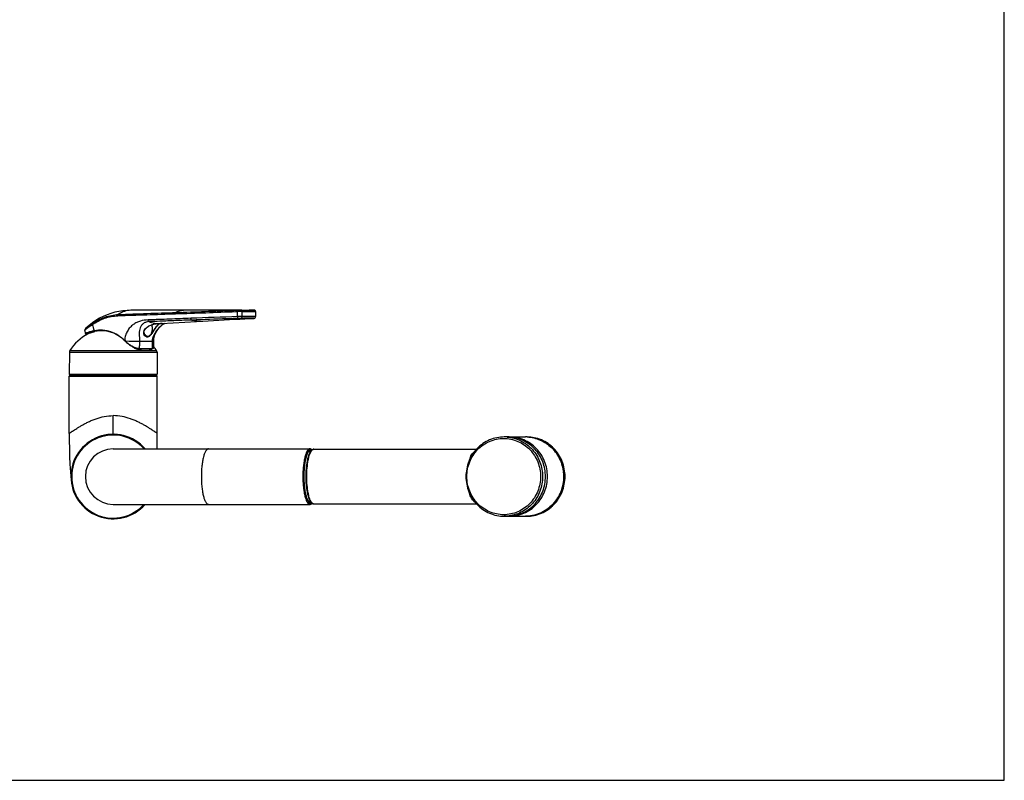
# Model space of a CAD drawing. Header units: millimetres. Extents: x 0 to 1118, y 0 to 864.
# Tile 3 of 4: x 559 to 1118, y 0 to 432. Entities that reach past the tile are written whole.
import ezdxf

# ---------------------------------------------------------------- set-up
doc = ezdxf.new("R2010")
doc.units = ezdxf.units.MM
doc.header["$LTSCALE"] = 61.468
doc.layers.get('0').update_dxf_attribs({"linetype": 'CONTINUOUS'})

msp = doc.modelspace()

# ---------------------------------------------------------------- linework, layer by layer
at = {"color": 7, "linetype": 'CONTINUOUS'}
for p, q in [((1117.6, 0), (1117.6, 863.6)), ((682.56, 266.87), (621.8, 266.83)), ((680.44, 266.8), (681.98, 266.85)), ((689.98, 266.88), (689.1, 266.88)), ((690.73, 266.89), (689.98, 266.88)), ((691.38, 266.9), (690.73, 266.89)), ((691.88, 266.91), (691.38, 266.9)), ((691.92, 266.91), (691.88, 266.91)), ((691.93, 266.91), (691.91, 266.91)), ((692.67, 266.16), (692.67, 263.26)), ((639.37, 259.36), (665.79, 260.88)), ((639.61, 259.4), (639.61, 259.4)), ((665.79, 260.88), (677.96, 261.57)), ((677.96, 261.57), (683.73, 261.88)), ((683.73, 261.88), (686.59, 262.03)), ((686.59, 262.03), (689.47, 262.16)), ((689.47, 262.16), (691.59, 262.25)), ((691.07, 262.23), (691.45, 262.24)), ((691.59, 262.25), (691.65, 262.25)), ((691.65, 262.25), (691.68, 262.25)), ((691.68, 262.25), (691.71, 262.26)), ((595.71, 255.02), (596.14, 253.52)), ((596.4, 256.58), (596.4, 256.59)), ((596.74, 253.86), (596.95, 253.97)), ((596.95, 253.97), (597.26, 254.11)), ((597.02, 253.21), (597.02, 253.82)), ((597.26, 254.11), (597.65, 254.25)), ((600.56, 255.03), (601.08, 255.14)), ((630.8, 251.97), (630.54, 252.05)), ((630.98, 251.95), (630.8, 251.97)), ((630.98, 251.95), (631.01, 251.94)), ((630.98, 251.95), (631.06, 251.94)), ((618.37, 249.57), (618.33, 249.61)), ((618.37, 249.57), (618.48, 249.46)), ((618.48, 249.46), (618.6, 249.35)), ((618.6, 249.35), (618.63, 249.31)), ((618.63, 249.31), (618.94, 249.03)), ((634.91, 245.94), (634.92, 247.4)), ((634.92, 247.4), (634.94, 249.36)), ((586.98, 243.13), (586.87, 230.62)), ((626.38, 245.08), (626.57, 245.07)), ((626.57, 245.07), (628.04, 245.04)), ((628.04, 245.04), (629.64, 245.02)), ((629.64, 245.02), (630.38, 245.01)), ((630.38, 245.01), (630.89, 245.01)), ((630.89, 245.01), (631.37, 245.01)), ((634.33, 245.1), (634.51, 245.17)), ((636.75, 243.13), (636.86, 230.62)), ((586.86, 196.92), (586.86, 229.42)), ((587.07, 230.42), (636.66, 230.42)), ((587.36, 229.92), (636.36, 229.92)), ((587.41, 230.42), (587.41, 229.92)), ((636.31, 230.42), (636.31, 229.92)), ((636.86, 196.92), (636.86, 229.42)), ((835.45, 194.92), (833.84, 194.92)), ((836.62, 194.92), (845.8, 194.92)), ((845.9, 194.92), (845.92, 194.92)), ((846.5, 194.92), (845.91, 194.92)), ((611.86, 188.17), (723.57, 188.17)), ((723.86, 187.2), (724.22, 187.2)), ((725.75, 187.92), (818.07, 187.92)), ((587.93, 170.6), (587.94, 170.52)), ((611.86, 156.67), (723.57, 156.67)), ((723.86, 157.64), (724.22, 157.64)), ((725.75, 156.92), (818.07, 156.92)), ((835.45, 149.92), (833.84, 149.92)), ((836.62, 149.92), (845.8, 149.92)), ((845.89, 149.92), (845.91, 149.92)), ((845.91, 149.92), (845.89, 149.92)), ((846.5, 149.92), (845.91, 149.92)), ((0, 0), (1117.6, 0))]:
    msp.add_line(p, q, dxfattribs=at)
at = {"color": 9, "linetype": 'CONTINUOUS'}
for p, q in [((682.49, 263.23), (682.49, 266.13)), ((685, 263.26), (685, 266.16)), ((637.58, 259.35), (637.58, 259.35)), ((639.08, 259.35), (639.37, 259.36)), ((639.22, 259.36), (639.16, 259.36)), ((596.14, 253.52), (596.14, 253.53)), ((601.39, 254.74), (601.39, 255.19)), ((631.06, 251.94), (631.06, 251.94)), ((619, 249.42), (618.65, 249.42)), ((626.79, 249.33), (634.19, 249.33)), ((586.98, 243.13), (636.75, 243.13)), ((587.22, 243.94), (636.51, 243.94)), ((627.99, 244.64), (627.99, 245.04)), ((630.69, 245.16), (630.89, 245.16)), ((630.89, 245.16), (631.01, 245.16)), ((632.4, 244.64), (632.4, 245.02)), ((586.86, 229.42), (636.86, 229.42)), ((586.87, 230.62), (636.86, 230.62)), ((611.86, 196.42), (611.86, 207.02))]:
    msp.add_line(p, q, dxfattribs=at)
at = {"color": 7, "linetype": 'CONTINUOUS'}
for points in [[(621.8, 266.83), (619.76, 266.77), (617.41, 266.56), (615.1, 266.21), (612.81, 265.71), (610.57, 265.06), (608.37, 264.27), (606.21, 263.34), (604.12, 262.27), (602.08, 261.05), (600.1, 259.69)], [(692.67, 266.16), (692.67, 266.21), (692.67, 266.25), (692.66, 266.3), (692.65, 266.35), (692.64, 266.39), (692.62, 266.43), (692.61, 266.48), (692.59, 266.52), (692.56, 266.55), (692.54, 266.59), (692.51, 266.63), (692.49, 266.66), (692.46, 266.69), (692.43, 266.72), (692.4, 266.75), (692.36, 266.77), (692.33, 266.79), (692.3, 266.81), (692.26, 266.83), (692.23, 266.85), (692.2, 266.86), (692.16, 266.87), (692.13, 266.88), (692.1, 266.89), (692.06, 266.9), (692.03, 266.91), (692, 266.91), (691.98, 266.91), (691.96, 266.91), (691.94, 266.91), (691.93, 266.91), (691.92, 266.91)], [(692.09, 262.35), (692.14, 262.37), (692.19, 262.4), (692.24, 262.43), (692.29, 262.47), (692.34, 262.51), (692.39, 262.56), (692.43, 262.6), (692.47, 262.65), (692.51, 262.71), (692.55, 262.77), (692.58, 262.83), (692.61, 262.89), (692.63, 262.96), (692.65, 263.03), (692.66, 263.1), (692.67, 263.17), (692.67, 263.25), (692.67, 263.26)], [(600.1, 259.69), (598.2, 258.2), (596.4, 256.59)], [(629.37, 253.42), (629.31, 253.79), (629.29, 254.17), (629.34, 254.58), (629.45, 254.99), (629.62, 255.41), (629.84, 255.82), (630.13, 256.22), (630.46, 256.6), (630.83, 256.96), (631.24, 257.3), (631.69, 257.62), (632.18, 257.91), (632.68, 258.17), (633.21, 258.41), (633.76, 258.63), (634.33, 258.81), (634.91, 258.97), (635.5, 259.1), (636.09, 259.21), (636.69, 259.28), (637.28, 259.33), (637.58, 259.35)], [(634.94, 249.36), (634.95, 249.83), (635.02, 250.56), (635.15, 251.3), (635.34, 252.06), (635.59, 252.85), (635.92, 253.67), (636.32, 254.5), (636.79, 255.32), (637.33, 256.1), (637.92, 256.85), (638.55, 257.53), (639.22, 258.14), (639.9, 258.68), (640.6, 259.15), (641.18, 259.46)], [(639.52, 259.4), (639.54, 259.4), (639.55, 259.4), (639.57, 259.4), (639.58, 259.4), (639.59, 259.4), (639.6, 259.4), (639.61, 259.4), (639.61, 259.4)], [(691.71, 262.26), (691.72, 262.26), (691.74, 262.26), (691.75, 262.26), (691.78, 262.26), (691.81, 262.27), (691.84, 262.27), (691.89, 262.28)], [(691.89, 262.28), (691.94, 262.29), (691.99, 262.31), (692.04, 262.32), (692.09, 262.35)], [(596.4, 256.58), (596.21, 256.4), (596.06, 256.23), (595.93, 256.05), (595.82, 255.87), (595.73, 255.67), (595.68, 255.45), (595.67, 255.21), (595.71, 255.02)], [(596.14, 253.53), (596.16, 253.47), (596.26, 253.35), (596.4, 253.26), (596.59, 253.18), (596.86, 253.11)], [(597.65, 254.25), (598.1, 254.4), (598.62, 254.55), (599.21, 254.71), (599.85, 254.87), (600.56, 255.03)], [(629.65, 252.8), (629.49, 253.09), (629.37, 253.42)], [(630.54, 252.05), (630.29, 252.17), (630.05, 252.34), (629.84, 252.55), (629.65, 252.8)], [(618.94, 249.03), (619.46, 248.57), (620, 248.13), (620.55, 247.7), (621.1, 247.31), (621.66, 246.93), (622.21, 246.59), (622.77, 246.27), (623.32, 245.99), (623.86, 245.74), (624.4, 245.53), (624.92, 245.35), (625.43, 245.22), (625.92, 245.12), (626.38, 245.08)], [(634.51, 245.17), (634.66, 245.27), (634.78, 245.42), (634.86, 245.59), (634.9, 245.79), (634.91, 245.94)], [(631.37, 245.01), (632.02, 245.02), (632.63, 245.03), (633.2, 245.04), (633.73, 245.05), (634.09, 245.07)], [(634.09, 245.07), (634.14, 245.07), (634.33, 245.1)], [(586.86, 196.92), (586.89, 192.78), (586.98, 188.33), (587.13, 183.89), (587.33, 179.45), (587.6, 175.02), (587.93, 170.6)], [(636.75, 188.17), (636.75, 188.33), (636.84, 192.78), (636.86, 196.92)]]:
    msp.add_lwpolyline(points, dxfattribs=at)
at = {"color": 9, "linetype": 'CONTINUOUS'}
for centre, radius, start, end in [((684.98, 163.88), 102.28, 89.993, 91.3969), ((691.67, 263.26), 1, 272.1521, 0.0503), ((691.92, 266.17), 0.748, 359.9904, 89.3679), ((635.83, 315.68), 56.42, 273.2613, 273.3929), ((636.11, 305.19), 45.94, 273.704, 273.8636), ((637.37, 286.68), 27.38, 273.8509, 274.1761), ((637.36, 290.01), 30.7, 273.4679, 273.656), ((638.25, 274.56), 15.23, 274.1808, 274.488), ((597.51, 255.84), 2.76, 255.6234, 257.6201), ((612.12, 202.57), 53.88, 101.9488, 102.2213), ((604.67, 237.53), 18.13, 101.5059, 101.7928), ((604.66, 237.58), 18.09, 100.3179, 101.5063), ((631.67, 253.98), 2.44, 193.1806, 196.6897), ((631.54, 253.96), 1.89, 239.2538, 241.6359), ((631.24, 253.71), 1.78, 249.0849, 251.5508), ((631.24, 253.58), 1.83, 249.3519, 255.2655), ((631.22, 253.65), 1.72, 251.5242, 263.4631), ((631.23, 253.55), 1.8, 255.2776, 261.2207), ((631.23, 253.56), 1.81, 261.2212, 267.0608), ((631.22, 253.62), 1.69, 263.5262, 264.8146), ((631.44, 253.71), 1.61, 259.4241, 270.0013), ((631.23, 253.55), 1.79, 267.0624, 269.984), ((631.23, 253.56), 1.81, 270.0201, 272.2387), ((631.23, 253.6), 1.85, 272.2443, 275.7522), ((631.22, 253.69), 1.93, 275.7977, 284.192), ((631.44, 253.75), 1.65, 270.0296, 277.841), ((628.07, 256.33), 6.11, 353.6882, 356.9558), ((628.09, 256.33), 6.08, 356.9564, 358.0488), ((628.14, 256.32), 6.03, 358.0468, 0.2425), ((629.21, 249.31), 10.83, 176.7631, 178.0598), ((630.71, 262.41), 17.72, 225.9428, 226.7256), ((631.55, 263.29), 18.94, 226.7191, 226.9044), ((631.85, 263.61), 19.38, 226.9044, 227.0864), ((632.2, 263.98), 19.89, 227.0695, 227.2411), ((632.35, 264.15), 20.12, 227.2431, 228.5557), ((629.93, 923.91), 674.59, 269.07206, 269.73408), ((626.79, 250.43), 5.22, 264.2644, 267.6925), ((626.76, 249.96), 4.74, 267.7267, 268.7556), ((631.81, 305.91), 60.74, 271.8472, 272.1477), ((631.98, 301.19), 56.02, 272.1498, 272.2866), ((634.17, 246.4), 1.19, 272.3054, 275.5419), ((633.94, 245.93), 0.974, 350.6219, 353.4941), ((611.86, 172.42), 23.56, 41.9654, 318.0346), ((833.84, 173.92), 21, 85.4555, 89.9995), ((845.91, 173.93), 20.99, 87.4811, 90), ((725.75, 157.98), 1.06, 258.3671, 269.9293), ((833.84, 170.92), 21, 270.0005, 274.5445), ((845.91, 170.91), 20.99, 270, 272.5189)]:
    msp.add_arc(centre, radius, start, end, dxfattribs=at)
at = {"color": 7, "linetype": 'CONTINUOUS'}
for centre, radius, start, end in [((684.81, 208.46), 58.46, 89.9885, 91.8402), ((639.66, 239.71), 19.7, 90.685, 91.2107), ((639.54, 250.11), 9.29, 90.1909, 90.6906), ((639.52, 253.51), 5.89, 90.003, 90.1648), ((611.86, 227.72), 29.5, 119.1189, 146.65), ((604.75, 237.59), 17.93, 101.0347, 101.7929), ((631.13, 253.62), 1.68, 258.3073, 264.7992), ((631.23, 253.81), 1.87, 264.836, 273.0166), ((631.23, 253.86), 1.93, 273.0396, 281.3404), ((611.86, 227.72), 29.5, 33.35, 38.5887), ((588.48, 243.12), 1.5, 146.65, 179.5), ((630.19, 237.85), 7.13, 87.0242, 89.9991), ((630.19, 237.8), 7.18, 82.5806, 87.0191), ((635.25, 243.12), 1.5, 0.5, 33.35), ((587.36, 229.42), 0.5, 90, 180), ((587.07, 230.62), 0.2, 179.5, 270), ((636.36, 229.42), 0.5, 0, 90), ((636.66, 230.62), 0.2, 270, 0.5), ((611.86, 172.42), 24, 41.0179, 318.9821), ((835.45, 173.92), 21, 86.5916, 89.9995), ((836.62, 173.93), 20.99, 90.0001, 91.5978), ((845.8, 173.93), 20.99, 89.739, 90), ((845.8, 173.93), 20.99, 87.4091, 89.6793), ((611.86, 172.42), 15.75, 90, 270), ((844.27, 172.42), 23.27, 5.0928, 6.1523), ((727.08, 160.44), 4, 218.0835, 220.9981), ((835.45, 170.92), 21, 270.0005, 273.4084), ((836.62, 170.92), 20.99, 268.4124, 270), ((845.8, 170.91), 20.99, 270, 270.2256), ((845.8, 170.92), 20.99, 270.2814, 272.1554)]:
    msp.add_arc(centre, radius, start, end, dxfattribs=at)
at = {"color": 9, "linetype": 'CONTINUOUS'}
for points, knots in [([(599.95, 259.27), (602.16, 260.8), (606.91, 263.27), (612.18, 264.3), (614.78, 264.42)], [0, 0, 0, 0, 0.508228, 1, 1, 1, 1]), ([(599.97, 258.69), (602.14, 260.2), (606.81, 262.62), (611.98, 263.62), (614.53, 263.74)], [0, 0, 0, 0, 0.508176, 1, 1, 1, 1]), ([(614.53, 263.74), (619.98, 263.98), (630.89, 264.34), (641.79, 264.68), (647.24, 264.85)], [0, 0, 0, 0, 0.500015, 1, 1, 1, 1]), ([(614.78, 264.42), (614.74, 264.38), (614.57, 264.19), (614.53, 263.93), (614.53, 263.74)], [0, 0, 0, 0, 0.211332, 1, 1, 1, 1]), ([(621.8, 266.83), (620.58, 266.83), (618.06, 266.39), (615.82, 265.17), (614.78, 264.42)], [0, 0, 0, 0, 0.485131, 1, 1, 1, 1]), ([(614.78, 264.42), (620.24, 264.67), (631.16, 265.05), (642.09, 265.39), (647.55, 265.57)], [0, 0, 0, 0, 0.500006, 1, 1, 1, 1]), ([(647.24, 264.85), (652.96, 265.04), (664.39, 265.48), (675.83, 265.91), (681.55, 266.1)], [0, 0, 0, 0, 0.499999, 1, 1, 1, 1]), ([(647.55, 265.57), (647.5, 265.55), (647.38, 265.44), (647.26, 265.19), (647.24, 264.97), (647.24, 264.85)], [0, 0, 0, 0, 0.202207, 0.571334, 1, 1, 1, 1]), ([(653.21, 266.85), (652.25, 266.85), (650.3, 266.63), (648.44, 265.98), (647.55, 265.57)], [0, 0, 0, 0, 0.49302, 1, 1, 1, 1]), ([(681.98, 266.85), (681.92, 266.85), (681.79, 266.8), (681.65, 266.62), (681.56, 266.38), (681.55, 266.2), (681.55, 266.1)], [0, 0, 0, 0, 0.19167, 0.420845, 0.695798, 1, 1, 1, 1]), ([(682.93, 266.88), (682.87, 266.88), (682.73, 266.83), (682.59, 266.66), (682.51, 266.41), (682.49, 266.23), (682.49, 266.13)], [0, 0, 0, 0, 0.191517, 0.42038, 0.695412, 1, 1, 1, 1]), ([(685, 263.26), (684.78, 263.26), (683.94, 263.25), (683.11, 263.24), (682.49, 263.23)], [0, 0, 0, 0, 0.261452, 1, 1, 1, 1]), ([(683.1, 262.23), (683.02, 262.23), (682.84, 262.31), (682.65, 262.54), (682.53, 262.86), (682.49, 263.1), (682.49, 263.23)], [0, 0, 0, 0, 0.192304, 0.424249, 0.699417, 1, 1, 1, 1]), ([(684.78, 262.26), (684.82, 262.26), (684.89, 262.38), (684.95, 262.59), (684.99, 262.9), (685, 263.13), (685, 263.26)], [0, 0, 0, 0, 0.115694, 0.335107, 0.64311, 1, 1, 1, 1]), ([(684.82, 266.91), (684.85, 266.92), (684.89, 266.86), (684.92, 266.79), (684.99, 266.56), (685, 266.34), (685, 266.16)], [0, 0, 0, 0, 0.106997, 0.200916, 0.322693, 1, 1, 1, 1]), ([(685, 266.16), (685.98, 266.16), (687.76, 266.15), (689.85, 266.12), (691.2, 266.13), (691.9, 266.14), (692.36, 266.15), (692.59, 266.16), (692.67, 266.16)], [0, 0, 0, 0, 0.383327, 0.697271, 0.817907, 0.910011, 0.971237, 1, 1, 1, 1]), ([(692.67, 263.26), (692.6, 263.26), (692.37, 263.27), (691.9, 263.28), (691.2, 263.29), (689.85, 263.29), (687.76, 263.28), (685.98, 263.26), (685, 263.26)], [0, 0, 0, 0, 0.028774, 0.089991, 0.18209, 0.302727, 0.61667, 1, 1, 1, 1]), ([(596.4, 256.59), (596.59, 256.77), (597.05, 257.15), (598.23, 258.06), (599.23, 258.77), (599.95, 259.27)], [0, 0, 0, 0, 0.176786, 0.405957, 1, 1, 1, 1]), ([(596.8, 256.4), (597.24, 256.76), (598.29, 257.54), (599.37, 258.28), (599.97, 258.69)], [0, 0, 0, 0, 0.4388, 1, 1, 1, 1]), ([(599.95, 259.27), (599.93, 259.24), (599.88, 259.14), (599.89, 258.93), (599.94, 258.78), (599.97, 258.69)], [0, 0, 0, 0, 0.193523, 0.553617, 1, 1, 1, 1]), ([(631.68, 261.35), (630.2, 261.3), (627.96, 261.03), (625.15, 259.94), (623.15, 258.73), (621.33, 257.1), (619.84, 255.04), (618.78, 252.61), (618.45, 250.83), (618.4, 249.92)], [0, 0, 0, 0, 0.228969, 0.345937, 0.46614, 0.590898, 0.721557, 0.858416, 1, 1, 1, 1]), ([(632.17, 260.37), (631.61, 260.36), (630.53, 260.19), (629.06, 259.49), (627.89, 258.38), (627.07, 256.94), (626.66, 255.24), (626.59, 252.68), (626.86, 250.7), (626.79, 249.33)], [0, 0, 0, 0, 0.118115, 0.230091, 0.341342, 0.456404, 0.57793, 0.708204, 1, 1, 1, 1]), ([(629.3, 253.42), (629.2, 253.82), (629.22, 254.72), (629.8, 255.95), (630.75, 256.99), (631.94, 257.83), (633.26, 258.48), (635.13, 259.09), (636.6, 259.31), (637.58, 259.35)], [0, 0, 0, 0, 0.109258, 0.227649, 0.352122, 0.480015, 0.609757, 0.740431, 1, 1, 1, 1]), ([(655.97, 262.3), (653.94, 262.22), (649.89, 262.06), (643.82, 261.81), (638.76, 261.6), (635.22, 261.47), (633.19, 261.4), (632.18, 261.36), (631.68, 261.35)], [0, 0, 0, 0, 0.250003, 0.50001, 0.750013, 0.875009, 0.937505, 1, 1, 1, 1]), ([(632.17, 260.37), (632.01, 260.43), (631.75, 260.76), (631.68, 261.14), (631.68, 261.35)], [0, 0, 0, 0, 0.434558, 1, 1, 1, 1]), ([(656.5, 261.31), (653.46, 261.2), (647.37, 260.95), (639.27, 260.62), (634.2, 260.44), (632.17, 260.37)], [0, 0, 0, 0, 0.375001, 0.749942, 1, 1, 1, 1]), ([(632.17, 260.37), (632.61, 260.22), (634.37, 259.69), (636.21, 259.4), (637.58, 259.35)], [0, 0, 0, 0, 0.254541, 1, 1, 1, 1]), ([(639.08, 259.35), (638.85, 259.33), (638.4, 259.24), (637.77, 258.89), (637.17, 258.36), (636.54, 257.65), (635.87, 256.72), (635.14, 255.59), (634.36, 254.34), (633.78, 253.5), (633.46, 253.11)], [0, 0, 0, 0, 0.079197, 0.157128, 0.247178, 0.355773, 0.487503, 0.644838, 0.822508, 1, 1, 1, 1]), ([(637.8, 258.96), (637.46, 258.76), (636.77, 258.17), (635.78, 256.95), (634.71, 255.34), (633.95, 254.14), (633.49, 253.54)], [0, 0, 0, 0, 0.169179, 0.389321, 0.674421, 1, 1, 1, 1]), ([(634.17, 256.35), (634.17, 256.55), (634.13, 257.32), (633.93, 258.09), (633.67, 258.59)], [0, 0, 0, 0, 0.265105, 1, 1, 1, 1]), ([(634.19, 249.33), (634.19, 249.88), (634.32, 250.97), (634.86, 252.51), (635.6, 253.97), (636.79, 255.78), (638.54, 257.77), (640.26, 259), (641.16, 259.46)], [0, 0, 0, 0, 0.127677, 0.25483, 0.382192, 0.510164, 0.763027, 1, 1, 1, 1]), ([(639.03, 259.35), (638.81, 259.34), (638.38, 259.26), (637.98, 259.07), (637.8, 258.96)], [0, 0, 0, 0, 0.508438, 1, 1, 1, 1]), ([(639.61, 259.4), (639.61, 259.4), (639.63, 259.39), (639.55, 259.38), (639.49, 259.38), (639.38, 259.37), (639.32, 259.37)], [0, 0, 0, 0, 0.033339, 0.074817, 0.441818, 1, 1, 1, 1]), ([(639.52, 259.4), (639.55, 259.4), (639.58, 259.4), (639.62, 259.4), (639.63, 259.4), (639.64, 259.39), (639.61, 259.39), (639.59, 259.38), (639.52, 259.38), (639.48, 259.37), (639.44, 259.37)], [0, 0, 0, 0, 0.241979, 0.313055, 0.355178, 0.372857, 0.427307, 0.527995, 0.662119, 1, 1, 1, 1]), ([(656.5, 261.31), (656.42, 261.34), (656.23, 261.46), (656.03, 261.81), (655.97, 262.13), (655.97, 262.3)], [0, 0, 0, 0, 0.19778, 0.565858, 1, 1, 1, 1]), ([(683.1, 262.23), (680.88, 262.15), (672.01, 261.86), (663.15, 261.57), (656.5, 261.31)], [0, 0, 0, 0, 0.250183, 1, 1, 1, 1]), ([(656.5, 261.31), (657.02, 261.19), (659.1, 260.75), (661.24, 260.62), (662.82, 260.71)], [0, 0, 0, 0, 0.253294, 1, 1, 1, 1]), ([(684.78, 262.26), (684.63, 262.26), (684.07, 262.25), (683.51, 262.24), (683.1, 262.23)], [0, 0, 0, 0, 0.261065, 1, 1, 1, 1]), ([(691.29, 262.27), (690.47, 262.29), (688.3, 262.29), (686.13, 262.26), (684.78, 262.26)], [0, 0, 0, 0, 0.377965, 1, 1, 1, 1]), ([(691.71, 262.26), (691.69, 262.26), (691.55, 262.27), (691.41, 262.27), (691.29, 262.27)], [0, 0, 0, 0, 0.123695, 1, 1, 1, 1]), ([(595.71, 255.02), (595.69, 255.1), (595.73, 255.32), (595.95, 255.62), (596.32, 255.99), (596.62, 256.25), (596.8, 256.4)], [0, 0, 0, 0, 0.137439, 0.338411, 0.624491, 1, 1, 1, 1]), ([(596.14, 253.53), (596.11, 253.65), (596.35, 253.87), (596.69, 254.06), (596.96, 254.17), (597.11, 254.23)], [0, 0, 0, 0, 0.312206, 0.605914, 1, 1, 1, 1]), ([(596.82, 253.17), (596.76, 253.18), (596.64, 253.22), (596.47, 253.29), (596.34, 253.41), (596.37, 253.55), (596.44, 253.65), (596.56, 253.75), (596.66, 253.81), (596.71, 253.85)], [0, 0, 0, 0, 0.179875, 0.320245, 0.503397, 0.584441, 0.687461, 0.824429, 1, 1, 1, 1]), ([(597.11, 254.23), (597.6, 254.43), (598.8, 254.79), (600.01, 255.08), (600.71, 255.23)], [0, 0, 0, 0, 0.424106, 1, 1, 1, 1]), ([(600.96, 255.29), (600.96, 255.26), (600.98, 255.2), (601.04, 255.13), (601.08, 255.14)], [0, 0, 0, 0, 0.316438, 1, 1, 1, 1]), ([(601.42, 255.37), (602.9, 255.64), (605.95, 255.81), (610.47, 254.88), (614.74, 252.83), (617.23, 250.81), (618.39, 249.67)], [0, 0, 0, 0, 0.242675, 0.486989, 0.738175, 1, 1, 1, 1]), ([(629.3, 254.25), (629.32, 254.17), (629.41, 253.86), (629.54, 253.57), (629.65, 253.36)], [0, 0, 0, 0, 0.259432, 1, 1, 1, 1]), ([(630.6, 251.87), (630.31, 251.98), (629.75, 252.36), (629.43, 252.95), (629.34, 253.28)], [0, 0, 0, 0, 0.477143, 1, 1, 1, 1]), ([(629.65, 253.36), (629.71, 253.25), (629.95, 252.86), (630.28, 252.51), (630.57, 252.34)], [0, 0, 0, 0, 0.27163, 1, 1, 1, 1]), ([(629.73, 252.68), (629.8, 252.61), (630.05, 252.35), (630.36, 252.14), (630.6, 252.05)], [0, 0, 0, 0, 0.265943, 1, 1, 1, 1]), ([(630.64, 252.3), (630.68, 252.28), (630.84, 252.2), (631.01, 252.15), (631.14, 252.12)], [0, 0, 0, 0, 0.255096, 1, 1, 1, 1]), ([(631.66, 252.11), (631.71, 252.12), (631.9, 252.15), (632.08, 252.22), (632.21, 252.28)], [0, 0, 0, 0, 0.244194, 1, 1, 1, 1]), ([(633.05, 252.66), (632.94, 252.55), (632.55, 252.19), (632.07, 251.91), (631.7, 251.81)], [0, 0, 0, 0, 0.277306, 1, 1, 1, 1]), ([(632.21, 252.28), (632.26, 252.3), (632.45, 252.4), (632.62, 252.53), (632.75, 252.64)], [0, 0, 0, 0, 0.241024, 1, 1, 1, 1]), ([(632.75, 252.64), (632.8, 252.69), (633.03, 252.91), (633.23, 253.16), (633.36, 253.36)], [0, 0, 0, 0, 0.238292, 1, 1, 1, 1]), ([(633.46, 253.11), (633.42, 253.07), (633.29, 252.91), (633.15, 252.76), (633.05, 252.66)], [0, 0, 0, 0, 0.257104, 1, 1, 1, 1]), ([(633.36, 253.36), (633.47, 253.53), (633.86, 254.24), (634.07, 255.04), (634.13, 255.66)], [0, 0, 0, 0, 0.23651, 1, 1, 1, 1]), ([(618.39, 249.67), (618.38, 249.66), (618.36, 249.63), (618.36, 249.58), (618.37, 249.57)], [0, 0, 0, 0, 0.334266, 1, 1, 1, 1]), ([(618.65, 249.42), (618.65, 249.41), (618.63, 249.38), (618.62, 249.33), (618.63, 249.31)], [0, 0, 0, 0, 0.341489, 1, 1, 1, 1]), ([(619.04, 249.07), (619.55, 248.62), (620.64, 247.75), (622.4, 246.6), (624.27, 245.68), (625.61, 245.31), (626.26, 245.24)], [0, 0, 0, 0, 0.246135, 0.50361, 0.76136, 1, 1, 1, 1]), ([(626.79, 249.33), (626.76, 248.65), (626.72, 247.28), (626.67, 245.9), (626.66, 245.22)], [0, 0, 0, 0, 0.499997, 1, 1, 1, 1]), ([(634.19, 249.34), (634.3, 249.34), (634.45, 249.34), (634.64, 249.34), (634.74, 249.34), (634.82, 249.35), (634.89, 249.35), (634.91, 249.35), (634.94, 249.35), (634.94, 249.36)], [0, 0, 0, 0, 0.432476, 0.604298, 0.745706, 0.85623, 0.935515, 0.983355, 1, 1, 1, 1]), ([(634.22, 245.22), (634.21, 245.9), (634.2, 247.28), (634.2, 248.65), (634.19, 249.33)], [0, 0, 0, 0, 0.500072, 1, 1, 1, 1]), ([(626.66, 245.22), (626.66, 245.2), (626.66, 245.14), (626.61, 245.07), (626.57, 245.07)], [0, 0, 0, 0, 0.319614, 1, 1, 1, 1]), ([(626.66, 245.22), (627.02, 245.21), (628.36, 245.18), (629.71, 245.16), (630.69, 245.16)], [0, 0, 0, 0, 0.269071, 1, 1, 1, 1]), ([(631.01, 245.16), (631.26, 245.16), (632.18, 245.16), (633.1, 245.18), (633.77, 245.2)], [0, 0, 0, 0, 0.278718, 1, 1, 1, 1]), ([(634.22, 245.22), (634.22, 245.18), (634.19, 245.11), (634.12, 245.07), (634.09, 245.07)], [0, 0, 0, 0, 0.517989, 1, 1, 1, 1]), ([(634.28, 245.22), (634.3, 245.22), (634.36, 245.23), (634.42, 245.24), (634.47, 245.26)], [0, 0, 0, 0, 0.26271, 1, 1, 1, 1]), ([(634.47, 245.26), (634.57, 245.29), (634.75, 245.39), (634.85, 245.58), (634.88, 245.68)], [0, 0, 0, 0, 0.506484, 1, 1, 1, 1]), ([(586.86, 196.92), (586.86, 196.92), (586.88, 196.94), (586.9, 196.94), (586.94, 196.98), (587, 197.02), (587.07, 197.07), (587.2, 197.16), (587.4, 197.3), (587.69, 197.49), (588.03, 197.73), (588.43, 198), (589.07, 198.43), (590, 199.04), (591.26, 199.85), (592.69, 200.73), (594.29, 201.65), (596.04, 202.6), (597.94, 203.55), (599.97, 204.45), (602.91, 205.59), (606.86, 206.69), (610.18, 207.03), (611.86, 207.02)], [0, 0, 0, 0, 0.000357, 0.001442, 0.003252, 0.005782, 0.009025, 0.012973, 0.022947, 0.035621, 0.0509, 0.068674, 0.08882, 0.135696, 0.190486, 0.252202, 0.319935, 0.392911, 0.470455, 0.551985, 0.636971, 0.815117, 1, 1, 1, 1]), ([(636.86, 196.92), (636.86, 196.92), (636.85, 196.94), (636.83, 196.94), (636.78, 196.98), (636.73, 197.02), (636.66, 197.07), (636.53, 197.16), (636.33, 197.3), (636.04, 197.49), (635.7, 197.73), (635.3, 198), (634.84, 198.31), (634.33, 198.65), (633.55, 199.15), (632.47, 199.85), (631.04, 200.72), (629.44, 201.65), (627.69, 202.6), (625.79, 203.55), (623.76, 204.46), (620.82, 205.59), (616.87, 206.69), (613.55, 207.03), (611.86, 207.02)], [0, 0, 0, 0, 0.000362, 0.001453, 0.003268, 0.005803, 0.009051, 0.013004, 0.022987, 0.035668, 0.05095, 0.068726, 0.08887, 0.111252, 0.135739, 0.190525, 0.252243, 0.319986, 0.392974, 0.470521, 0.552043, 0.637016, 0.815139, 1, 1, 1, 1]), ([(833.49, 150.77), (832.13, 150.77), (829.38, 151.05), (825.43, 152.3), (821.79, 154.31), (818.6, 157.03), (815.99, 160.33), (813.4, 165.34), (812.03, 172.42), (813.4, 179.5), (815.99, 184.52), (818.6, 187.82), (821.79, 190.53), (825.43, 192.55), (829.38, 193.79), (832.13, 194.07), (833.49, 194.07)], [0, 0, 0, 0, 0.061504, 0.123172, 0.185143, 0.247508, 0.310296, 0.373472, 0.5, 0.626528, 0.689704, 0.752492, 0.814857, 0.876828, 0.938496, 1, 1, 1, 1]), ([(833.49, 194.07), (834.86, 194.07), (837.6, 193.79), (841.56, 192.55), (845.2, 190.53), (848.38, 187.82), (851, 184.52), (853.59, 179.5), (854.95, 172.42), (853.59, 165.34), (851, 160.33), (848.38, 157.03), (845.2, 154.31), (841.56, 152.3), (837.6, 151.05), (834.86, 150.77), (833.49, 150.77)], [0, 0, 0, 0, 0.061504, 0.123172, 0.185143, 0.247508, 0.310296, 0.373472, 0.5, 0.626528, 0.689704, 0.752492, 0.814857, 0.876828, 0.938496, 1, 1, 1, 1]), ([(835.51, 194.86), (836.85, 194.75), (839.54, 194.27), (843.36, 192.79), (846.85, 190.61), (849.89, 187.79), (852.37, 184.44), (854.81, 179.42), (856.09, 172.42), (854.81, 165.42), (852.37, 160.41), (849.89, 157.05), (846.85, 154.24), (843.36, 152.05), (839.54, 150.57), (836.85, 150.1), (835.51, 149.99)], [0, 0, 0, 0, 0.061484, 0.123173, 0.185181, 0.247576, 0.310371, 0.373525, 0.5, 0.626475, 0.689629, 0.752424, 0.814819, 0.876827, 0.938516, 1, 1, 1, 1]), ([(846.5, 149.92), (847.92, 149.92), (850.77, 150.21), (854.88, 151.51), (858.66, 153.6), (861.98, 156.42), (864.69, 159.85), (867.38, 165.06), (868.8, 172.42), (867.38, 179.78), (864.69, 184.99), (861.98, 188.42), (858.66, 191.24), (854.88, 193.34), (850.77, 194.63), (847.92, 194.92), (846.5, 194.92)], [0, 0, 0, 0, 0.061504, 0.123172, 0.185143, 0.247508, 0.310296, 0.373472, 0.5, 0.626528, 0.689704, 0.752492, 0.814857, 0.876828, 0.938496, 1, 1, 1, 1]), ([(846.83, 149.94), (848.21, 150), (850.97, 150.4), (854.92, 151.8), (858.54, 153.95), (861.7, 156.77), (864.29, 160.16), (866.84, 165.26), (868.18, 172.42), (866.84, 179.58), (864.29, 184.69), (861.7, 188.08), (858.54, 190.9), (854.92, 193.05), (850.97, 194.44), (848.21, 194.84), (846.83, 194.9)], [0, 0, 0, 0, 0.061491, 0.12317, 0.185161, 0.247542, 0.310335, 0.3735, 0.5, 0.6265, 0.689665, 0.752458, 0.814839, 0.87683, 0.938509, 1, 1, 1, 1]), ([(665.97, 188.17), (665.84, 188.17), (665.55, 188.11), (665.14, 187.87), (664.75, 187.48), (664.38, 186.95), (664.02, 186.28), (663.68, 185.49), (663.36, 184.57), (662.96, 183.12), (662.53, 181.08), (662.17, 178.38), (661.94, 175.46), (661.89, 173.45), (661.89, 172.42)], [0, 0, 0, 0, 0.024, 0.050916, 0.082785, 0.120711, 0.165167, 0.216245, 0.273795, 0.337499, 0.481489, 0.643713, 0.818611, 1, 1, 1, 1]), ([(723.57, 188.17), (723.44, 188.17), (723.15, 188.11), (722.74, 187.87), (722.36, 187.48), (721.98, 186.95), (721.63, 186.28), (721.29, 185.49), (720.97, 184.57), (720.56, 183.12), (720.14, 181.08), (719.77, 178.38), (719.55, 175.46), (719.5, 173.45), (719.5, 172.42)], [0, 0, 0, 0, 0.024, 0.050916, 0.082785, 0.120711, 0.165167, 0.216245, 0.273795, 0.337499, 0.481489, 0.643713, 0.818611, 1, 1, 1, 1]), ([(724.65, 187.57), (724.52, 187.67), (724.25, 187.84), (723.77, 187.9), (723.3, 187.75), (722.85, 187.4), (722.44, 186.89), (721.86, 185.89), (721.24, 184.22), (720.65, 181.81), (720.2, 178.94), (719.93, 175.76), (719.87, 173.55), (719.87, 172.42)], [0, 0, 0, 0, 0.028664, 0.054145, 0.080482, 0.111343, 0.148933, 0.194243, 0.308596, 0.452536, 0.620713, 0.805958, 1, 1, 1, 1]), ([(721.74, 172.42), (721.74, 174.05), (721.86, 177.14), (722.33, 180.85), (722.9, 183.45), (723.38, 185.02), (723.92, 186.29), (724.35, 186.99), (724.59, 187.26)], [0, 0, 0, 0, 0.318392, 0.606904, 0.731636, 0.839728, 0.929378, 1, 1, 1, 1]), ([(724.59, 187.26), (724.75, 187.45), (725.09, 187.77), (725.55, 187.92), (725.75, 187.92)], [0, 0, 0, 0, 0.554341, 1, 1, 1, 1]), ([(814.23, 182.2), (814.43, 183.11), (815.06, 184.8), (816.3, 186.13), (816.97, 186.63)], [0, 0, 0, 0, 0.527153, 1, 1, 1, 1]), ([(661.89, 172.42), (661.89, 171.4), (661.94, 169.39), (662.17, 166.46), (662.53, 163.77), (662.96, 161.72), (663.36, 160.28), (663.68, 159.36), (664.02, 158.56), (664.38, 157.9), (664.75, 157.37), (665.14, 156.98), (665.55, 156.73), (665.84, 156.67), (665.97, 156.67)], [0, 0, 0, 0, 0.181389, 0.356287, 0.518511, 0.662501, 0.726205, 0.783755, 0.834833, 0.879289, 0.917215, 0.949084, 0.976, 1, 1, 1, 1]), ([(719.5, 172.42), (719.5, 171.4), (719.55, 169.39), (719.77, 166.46), (720.14, 163.77), (720.56, 161.72), (720.97, 160.28), (721.29, 159.36), (721.63, 158.56), (721.98, 157.9), (722.36, 157.37), (722.74, 156.98), (723.15, 156.73), (723.44, 156.67), (723.57, 156.67)], [0, 0, 0, 0, 0.181389, 0.356287, 0.518511, 0.662501, 0.726205, 0.783755, 0.834833, 0.879289, 0.917215, 0.949084, 0.976, 1, 1, 1, 1]), ([(719.87, 172.42), (719.87, 171.29), (719.93, 169.08), (720.2, 165.9), (720.65, 163.04), (721.24, 160.62), (721.86, 158.96), (722.44, 157.96), (722.85, 157.44), (723.3, 157.1), (723.77, 156.94), (724.25, 157.01), (724.52, 157.17), (724.65, 157.28)], [0, 0, 0, 0, 0.19404, 0.379283, 0.54746, 0.691401, 0.805755, 0.851066, 0.888657, 0.91952, 0.945857, 0.971338, 1, 1, 1, 1]), ([(724.59, 157.58), (724.35, 157.86), (723.92, 158.56), (723.38, 159.82), (722.9, 161.4), (722.33, 163.99), (721.86, 167.7), (721.74, 170.8), (721.74, 172.42)], [0, 0, 0, 0, 0.070622, 0.160272, 0.268364, 0.393096, 0.681608, 1, 1, 1, 1]), ([(816.99, 158.18), (816.64, 158.44), (815.95, 159.05), (814.77, 160.59), (814.25, 162.04), (814.04, 163.04)], [0, 0, 0, 0, 0.229483, 0.47098, 1, 1, 1, 1]), ([(725.54, 156.94), (725.45, 156.96), (725.08, 157.08), (724.78, 157.36), (724.59, 157.58)], [0, 0, 0, 0, 0.218198, 1, 1, 1, 1])]:
    msp.add_open_spline(points, degree=3, knots=knots, dxfattribs=at)
at = {"color": 7, "linetype": 'CONTINUOUS'}
for points, knots in [([(647.55, 265.57), (653.03, 265.75), (663.99, 266.19), (674.96, 266.61), (680.44, 266.8)], [0, 0, 0, 0, 0.499703, 1, 1, 1, 1]), ([(684.82, 266.91), (685.29, 266.91), (686.96, 266.9), (688.63, 266.87), (689.83, 266.88)], [0, 0, 0, 0, 0.28471, 1, 1, 1, 1]), ([(689.83, 266.88), (690.3, 266.88), (690.98, 266.88), (691.66, 266.91), (691.88, 266.91)], [0, 0, 0, 0, 0.685056, 1, 1, 1, 1]), ([(634.18, 256.01), (634.19, 256.24), (634.19, 257.12), (633.99, 258.02), (633.7, 258.6)], [0, 0, 0, 0, 0.262912, 1, 1, 1, 1]), ([(637.58, 259.35), (637.72, 259.35), (638.27, 259.37), (638.82, 259.39), (639.24, 259.4)], [0, 0, 0, 0, 0.243413, 1, 1, 1, 1]), ([(691.45, 262.24), (691.52, 262.25), (691.54, 262.25), (691.72, 262.26), (691.71, 262.26)], [0, 0, 0, 0, 0.811787, 1, 1, 1, 1]), ([(597.16, 254.06), (597.14, 254.04), (597.08, 253.98), (597.02, 253.89), (597.02, 253.82)], [0, 0, 0, 0, 0.314177, 1, 1, 1, 1]), ([(597.51, 253.49), (597.71, 253.61), (598.21, 253.83), (599.49, 254.27), (600.59, 254.55), (601.39, 254.74)], [0, 0, 0, 0, 0.170879, 0.397751, 1, 1, 1, 1]), ([(618.33, 249.61), (617.17, 250.75), (614.66, 252.75), (610.38, 254.79), (605.84, 255.68), (602.79, 255.47), (601.31, 255.19)], [0, 0, 0, 0, 0.261973, 0.513071, 0.757252, 1, 1, 1, 1]), ([(612.27, 253.82), (610.56, 254.53), (606.92, 255.44), (603.17, 255.15), (601.39, 254.74)], [0, 0, 0, 0, 0.502348, 1, 1, 1, 1]), ([(631.61, 251.97), (631.85, 252.02), (632.35, 252.22), (632.75, 252.56), (632.93, 252.76)], [0, 0, 0, 0, 0.480486, 1, 1, 1, 1]), ([(632.93, 252.76), (632.97, 252.8), (633.13, 252.98), (633.27, 253.18), (633.37, 253.33)], [0, 0, 0, 0, 0.243425, 1, 1, 1, 1]), ([(633.37, 253.33), (633.49, 253.52), (633.93, 254.35), (634.14, 255.29), (634.18, 256.01)], [0, 0, 0, 0, 0.238219, 1, 1, 1, 1]), ([(621.65, 246.94), (622.16, 246.56), (623.2, 245.85), (624.83, 244.99), (626.45, 244.48), (627.54, 244.5), (627.99, 244.64)], [0, 0, 0, 0, 0.273669, 0.545301, 0.795294, 1, 1, 1, 1]), ([(630.19, 244.98), (630.01, 244.98), (629.26, 244.95), (628.52, 244.81), (627.99, 244.64)], [0, 0, 0, 0, 0.248206, 1, 1, 1, 1]), ([(632.4, 244.64), (632.29, 244.67), (631.87, 244.79), (631.44, 244.88), (631.12, 244.92)], [0, 0, 0, 0, 0.252371, 1, 1, 1, 1]), ([(632.4, 244.64), (632.58, 244.58), (632.91, 244.5), (633.38, 244.51), (633.73, 244.72), (633.84, 244.94), (633.86, 245.06)], [0, 0, 0, 0, 0.334452, 0.591095, 0.795931, 1, 1, 1, 1]), ([(833.84, 194.92), (832.42, 194.92), (829.55, 194.63), (825.43, 193.34), (821.64, 191.24), (818.32, 188.42), (815.6, 184.98), (812.91, 179.78), (811.49, 172.42), (812.91, 165.07), (815.6, 159.86), (818.32, 156.43), (821.64, 153.61), (825.43, 151.51), (829.55, 150.21), (832.42, 149.92), (833.84, 149.92)], [0, 0, 0, 0, 0.061649, 0.123436, 0.185486, 0.247876, 0.310633, 0.373729, 0.5, 0.626272, 0.689367, 0.752124, 0.814514, 0.876564, 0.938351, 1, 1, 1, 1]), ([(836.62, 149.92), (838.04, 149.92), (840.89, 150.21), (845, 151.51), (848.78, 153.6), (852.09, 156.42), (854.81, 159.85), (857.5, 165.06), (858.92, 172.42), (857.5, 179.78), (854.81, 184.99), (852.09, 188.42), (848.78, 191.24), (845, 193.34), (840.89, 194.63), (838.04, 194.92), (836.62, 194.92)], [0, 0, 0, 0, 0.061504, 0.123172, 0.185143, 0.247508, 0.310296, 0.373472, 0.5, 0.626528, 0.689704, 0.752492, 0.814857, 0.876828, 0.938496, 1, 1, 1, 1]), ([(836.7, 149.96), (838.07, 150.04), (840.8, 150.47), (844.69, 151.91), (848.25, 154.07), (851.36, 156.89), (853.89, 160.27), (856.4, 165.33), (857.71, 172.42), (856.4, 179.51), (853.89, 184.58), (851.36, 187.95), (848.25, 190.77), (844.69, 192.94), (840.8, 194.37), (838.07, 194.8), (836.7, 194.89)], [0, 0, 0, 0, 0.061487, 0.123171, 0.185169, 0.247556, 0.31035, 0.373511, 0.5, 0.626489, 0.68965, 0.752444, 0.814831, 0.876829, 0.938513, 1, 1, 1, 1]), ([(846.5, 149.92), (847.93, 149.92), (850.8, 150.21), (854.92, 151.51), (858.72, 153.61), (862.05, 156.43), (864.77, 159.87), (867.47, 165.07), (868.88, 172.42), (867.47, 179.77), (864.77, 184.98), (862.05, 188.41), (858.72, 191.23), (854.92, 193.34), (850.8, 194.63), (847.93, 194.92), (846.5, 194.92)], [0, 0, 0, 0, 0.061739, 0.123601, 0.185701, 0.248107, 0.310845, 0.37389, 0.5, 0.626111, 0.689155, 0.751893, 0.814299, 0.876399, 0.938261, 1, 1, 1, 1]), ([(846.75, 194.9), (848.03, 194.84), (850.59, 194.49), (854.27, 193.27), (857.69, 191.4), (861.75, 188.12), (865.66, 182.7), (867.12, 177.54), (867.4, 174.92)], [0, 0, 0, 0, 0.123235, 0.246802, 0.370921, 0.495743, 0.746681, 1, 1, 1, 1]), ([(723.86, 187.2), (723.25, 187.2), (722.55, 186.4), (722.04, 185.43), (721.72, 184.68), (721.42, 183.82), (721.04, 182.47), (720.64, 180.54), (720.3, 178.01), (720.09, 175.27), (720.04, 173.38), (720.04, 172.42)], [0, 0, 0, 0, 0.116644, 0.161306, 0.21262, 0.270436, 0.334435, 0.479091, 0.642065, 0.817772, 1, 1, 1, 1]), ([(723.92, 186.87), (723.68, 186.56), (723.24, 185.81), (722.71, 184.51), (722.24, 182.95), (721.7, 180.45), (721.26, 176.91), (721.14, 173.96), (721.14, 172.42)], [0, 0, 0, 0, 0.079626, 0.173576, 0.282921, 0.406837, 0.689789, 1, 1, 1, 1]), ([(724.75, 187.63), (724.58, 187.79), (724.23, 188.06), (723.79, 188.17), (723.57, 188.17)], [0, 0, 0, 0, 0.520951, 1, 1, 1, 1]), ([(724.27, 187.26), (724.18, 187.17), (724.06, 187.04), (723.95, 186.91), (723.92, 186.87)], [0, 0, 0, 0, 0.745038, 1, 1, 1, 1]), ([(725.75, 187.92), (725.55, 187.92), (725.15, 187.85), (724.79, 187.66), (724.63, 187.55)], [0, 0, 0, 0, 0.504485, 1, 1, 1, 1]), ([(867.45, 174.49), (867.58, 172.97), (867.55, 169.91), (866.62, 165.42), (864.82, 161.22), (862.25, 157.48), (858.99, 154.35), (855.19, 151.96), (851.01, 150.42), (848.06, 149.99), (846.59, 149.94)], [0, 0, 0, 0, 0.126983, 0.253776, 0.380062, 0.505603, 0.630279, 0.754112, 0.87726, 1, 1, 1, 1]), ([(720.04, 172.42), (720.04, 171.46), (720.09, 169.57), (720.3, 166.83), (720.64, 164.3), (721.04, 162.38), (721.42, 161.03), (721.72, 160.16), (722.04, 159.41), (722.55, 158.45), (723.25, 157.64), (723.86, 157.64)], [0, 0, 0, 0, 0.182228, 0.357935, 0.520909, 0.665565, 0.729564, 0.78738, 0.838694, 0.883356, 1, 1, 1, 1]), ([(721.14, 172.42), (721.14, 170.88), (721.26, 167.94), (721.7, 164.39), (722.25, 161.89), (722.71, 160.33), (723.24, 159.03), (723.68, 158.28), (723.93, 157.97)], [0, 0, 0, 0, 0.310267, 0.593244, 0.717155, 0.826481, 0.920403, 1, 1, 1, 1]), ([(723.57, 156.67), (723.79, 156.67), (724.23, 156.78), (724.58, 157.06), (724.75, 157.21)], [0, 0, 0, 0, 0.479055, 1, 1, 1, 1]), ([(724.06, 157.81), (724.1, 157.76), (724.27, 157.57), (724.47, 157.4), (724.63, 157.29)], [0, 0, 0, 0, 0.255595, 1, 1, 1, 1]), ([(724.63, 157.29), (724.79, 157.18), (725.15, 156.99), (725.55, 156.92), (725.75, 156.92)], [0, 0, 0, 0, 0.495516, 1, 1, 1, 1])]:
    msp.add_open_spline(points, degree=3, knots=knots, dxfattribs=at)
at = {"color": 9, "linetype": 'CONTINUOUS'}
for points in [[(682.49, 263.23), (673.65, 262.92), (664.81, 262.65), (655.97, 262.3)], [(681.55, 266.1), (681.86, 266.11), (682.18, 266.12), (682.49, 266.13)], [(599.97, 258.69), (600.3, 257.56), (600.63, 256.42), (600.96, 255.29)], [(639.08, 259.35), (639.06, 259.35), (639.05, 259.35), (639.04, 259.36)], [(634.9, 245.82), (634.91, 245.86), (634.91, 245.9), (634.91, 245.94)], [(634.88, 245.68), (634.89, 245.71), (634.89, 245.74), (634.9, 245.77)]]:
    msp.add_open_spline(points, degree=3, dxfattribs=at)
at = {"color": 7, "linetype": 'CONTINUOUS'}
for points in [[(681.98, 266.85), (682.3, 266.86), (682.61, 266.87), (682.93, 266.88)], [(630.27, 252.17), (630.43, 252.08), (630.61, 252.01), (630.79, 251.97)], [(724.63, 187.55), (724.5, 187.46), (724.38, 187.37), (724.27, 187.26)]]:
    msp.add_open_spline(points, degree=3, dxfattribs=at)

doc.saveas('drawing.dxf')
